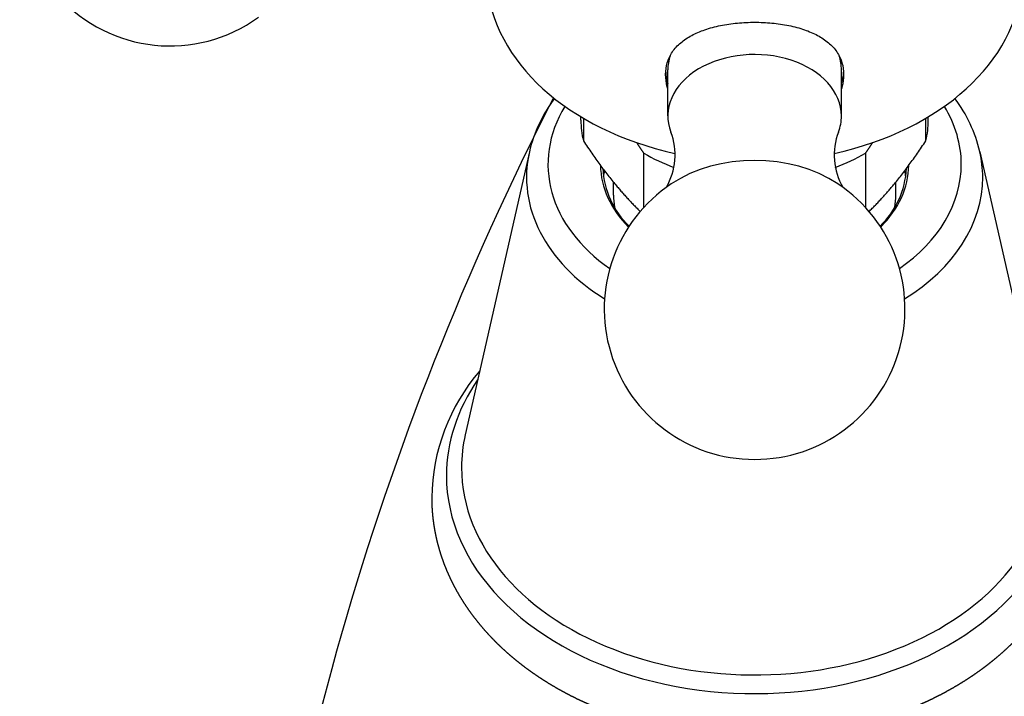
# Model space of a CAD drawing. Header units: millimetres. Extents: x -0.034 to 0.104, y -0.006 to 0.124.
import ezdxf

# ---------------------------------------------------------------- set-up
doc = ezdxf.new("R2010")
doc.units = ezdxf.units.MM
doc.layers.add('BLOCKS', color=3, linetype='Continuous')

msp = doc.modelspace()

# ---------------------------------------------------------------- linework, layer by layer
at = {"layer": 'BLOCKS'}
for p, q in [((-0.004048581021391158, 0.04996289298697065), (-0.004048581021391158, 0.05208421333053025)), ((0.003951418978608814, 0.04996289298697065), (0.003951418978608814, 0.05208421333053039)), ((-0.008048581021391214, 0.04976209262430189), (-0.008048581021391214, 0.04992142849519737)), ((0.007951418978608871, 0.04976209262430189), (0.007951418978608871, 0.04992142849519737)), ((-0.007935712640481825, 0.04985438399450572), (-0.007935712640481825, 0.04881521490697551)), ((0.007838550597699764, 0.04881521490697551), (0.007838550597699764, 0.04985438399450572)), ((-0.01042149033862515, 0.04831557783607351), (-0.01337817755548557, 0.03528207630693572)), ((-0.005151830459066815, 0.04575210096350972), (-0.005151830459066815, 0.04824678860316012)), ((0.005054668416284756, 0.04824678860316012), (0.005054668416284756, 0.04575210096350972)), ((0.01032432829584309, 0.04831557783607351), (0.0132810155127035, 0.03528207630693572)), ((-0.006548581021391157, 0.04632129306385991), (-0.006548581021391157, 0.04691221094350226)), ((0.006451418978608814, 0.04632129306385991), (0.006451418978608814, 0.04691221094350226))]:
    msp.add_line(p, q, dxfattribs=at)
for centre, radius, start, end in [((-0.02697358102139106, 0.06010987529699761), 0.006925, 53.95307380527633, 306.0469261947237), ((0.1126072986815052, -0.01168055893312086), 0.137, 152.8661045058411, 175.1090495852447), ((-0.004071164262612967, 0.04682325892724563), 0.006523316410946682, 142.8272988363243, 166.7755148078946), ((0.00396952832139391, 0.04682149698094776), 0.006528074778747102, 13.23055648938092, 37.16108579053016), ((-0.006664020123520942, 0.04816360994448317), 0.002951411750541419, 329.7615774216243, 20.94947816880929), ((0.006563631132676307, 0.0481633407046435), 0.002948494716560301, 159.0232152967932, 210.2664067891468), ((-0.003035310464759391, 0.04777957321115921), 0.004017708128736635, 183.2808541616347, 226.0100831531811), ((0.002935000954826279, 0.04778104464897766), 0.004020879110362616, 314.0072589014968, 356.7007432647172), ((-4.858102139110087e-05, 0.04107102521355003), 0.006924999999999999, 123.6755670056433, 56.3244329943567), ((-0.005789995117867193, 0.03226466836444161), 0.009132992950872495, 139.2642944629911, 179.2275365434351)]:
    msp.add_arc(centre, radius, start, end, dxfattribs=at)
for centre, major_axis, ratio, start_param, end_param in [((-4.858102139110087e-05, 0.05657434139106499), (-0.01235, -1.077656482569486e-17), 0.7071067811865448, 0.05321168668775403, 1.269124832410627), ((-4.858102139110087e-05, 0.05657434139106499), (-0.01235, -1.077656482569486e-17), 0.7071067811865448, 1.872467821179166, 3.088380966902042), ((-4.858102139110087e-05, 0.04996289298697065), (0.004, 4.183127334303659e-18), 0.7071067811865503, 2.021278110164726e-15, 3.407776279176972), ((-4.858102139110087e-05, 0.05208421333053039), (0.004, 4.183127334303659e-18), 0.7071067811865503, 2.911932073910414, 3.141592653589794), ((-4.858102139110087e-05, 0.05208421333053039), (0.004, 4.183127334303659e-18), 0.7071067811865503, 1.549783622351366e-15, 0.2296605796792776), ((-4.858102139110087e-05, 0.05208421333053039), (0.004099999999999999, 2.290169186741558e-18), 0.7071067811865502, 3.178252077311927, 3.362907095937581), ((-4.858102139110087e-05, 0.05208421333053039), (0.004099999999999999, 2.290169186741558e-18), 0.7071067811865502, 6.061870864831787, 6.246525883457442), ((-4.858102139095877e-05, 0.04773550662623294), (-0.00951782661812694, -4.15261034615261e-18), 0.7071067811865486, 5.875616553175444, 7.077529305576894), ((-4.858102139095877e-05, 0.04773550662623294), (-0.00951782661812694, -4.15261034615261e-18), 0.7071067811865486, 3.141592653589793, 3.549161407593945), ((-4.858102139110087e-05, 0.04996289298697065), (0.004, 4.183127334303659e-18), 0.7071067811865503, 6.01700168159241, 6.283185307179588), ((-4.858102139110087e-05, 0.04976209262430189), (-0.008, -6.980770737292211e-18), 0.7071067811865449, 3.305457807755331e-17, 0.1681775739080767), ((-4.858102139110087e-05, 0.04976209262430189), (-0.008, -6.980770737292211e-18), 0.7071067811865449, 2.973415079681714, 3.141592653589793), ((-4.858102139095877e-05, 0.04713901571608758), (0.01050551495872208, 4.583536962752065e-18), 0.7071067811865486, 2.982538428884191, 3.994700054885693), ((-4.858102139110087e-05, 0.05260321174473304), (0.008, 6.980770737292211e-18), 0.7071067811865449, 4.020612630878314, 4.229185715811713), ((-4.858102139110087e-05, 0.0439524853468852), (0.005599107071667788, 5.855444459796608e-18), 0.7071067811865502, 0.8151006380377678, 2.326492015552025), ((-4.858102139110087e-05, 0.05260321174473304), (0.008, 6.980770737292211e-18), 0.7071067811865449, 5.195592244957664, 5.404165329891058), ((-4.858102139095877e-05, 0.04713901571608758), (0.01050551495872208, 4.583536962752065e-18), 0.7071067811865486, 5.092313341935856e-16, 0.1590542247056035), ((-4.858102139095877e-05, 0.04773550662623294), (0.0071, 3.097717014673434e-18), 0.7071067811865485, 3.151422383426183, 3.754945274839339), ((-4.858102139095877e-05, 0.04773550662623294), (0.0071, 3.097717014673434e-18), 0.7071067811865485, 5.669832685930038, 6.27335557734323), ((-4.858102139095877e-05, 0.04773550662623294), (-0.00951782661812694, -4.15261034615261e-18), 0.7071067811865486, 2.347248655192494, 3.141592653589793), ((-4.858102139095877e-05, 0.04666352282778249), (-0.007000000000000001, -3.054087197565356e-18), 0.7071067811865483, 6.126071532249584, 6.181503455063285), ((-4.858102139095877e-05, 0.04666352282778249), (-0.007000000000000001, -3.054087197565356e-18), 0.7071067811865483, 3.243274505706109, 3.298706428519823), ((-4.858102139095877e-05, 0.04713901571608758), (0.01050551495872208, 4.583536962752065e-18), 0.7071067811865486, 5.430077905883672, 6.283185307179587), ((-4.858102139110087e-05, 0.04632129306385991), (-0.006500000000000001, -5.671876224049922e-18), 0.7071067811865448, 4.678494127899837e-16, 0.1233178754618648), ((-4.858102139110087e-05, 0.04632129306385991), (-0.006500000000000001, -5.671876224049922e-18), 0.7071067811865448, 3.018274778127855, 3.141592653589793), ((-4.715805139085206e-05, 0.03340338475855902), (0.0141968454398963, 6.194057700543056e-18), 0.7071067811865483, 3.141592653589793, 6.73792345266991), ((-4.715805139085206e-05, 0.03340338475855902), (0.0141968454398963, 6.194057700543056e-18), 0.7071067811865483, 2.687534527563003, 3.141592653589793), ((-4.715805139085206e-05, 0.03377014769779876), (0.01350142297, 5.890646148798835e-18), 0.7071067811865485, 3.141592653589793, 6.462707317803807), ((-4.715805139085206e-05, 0.03377014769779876), (0.01350142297, 5.890646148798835e-18), 0.7071067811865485, 2.980907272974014, 3.141592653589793), ((-4.858102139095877e-05, 0.03377014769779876), (0.0135, 5.890025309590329e-18), 0.7071067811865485, 2.982538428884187, 3.141592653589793)]:
    msp.add_ellipse(centre, major_axis=major_axis, ratio=ratio, start_param=start_param, end_param=end_param, dxfattribs=at)
for points, degree, knots in [([(-0.004048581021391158, 0.05121144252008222), (-0.004056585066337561, 0.05123855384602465), (-0.004064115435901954, 0.05126559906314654), (-0.004123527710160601, 0.05149316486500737), (-0.004148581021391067, 0.05168881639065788), (-0.004148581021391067, 0.05187238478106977), (-0.004148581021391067, 0.05205595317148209), (-0.004123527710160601, 0.05223899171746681), (-0.00401877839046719, 0.0525891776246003), (-0.00393911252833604, 0.05275635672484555), (-0.003729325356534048, 0.05306525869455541), (-0.003599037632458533, 0.05320730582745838), (-0.003298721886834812, 0.05346168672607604), (-0.003128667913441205, 0.05357408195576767), (-0.002766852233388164, 0.05376813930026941), (-0.002562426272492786, 0.05385655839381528), (-0.002116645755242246, 0.05400943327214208), (-0.001875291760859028, 0.05407395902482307), (-0.001370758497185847, 0.05417647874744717), (-0.001107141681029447, 0.05421458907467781), (-0.00057579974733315, 0.05426447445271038), (-0.0003080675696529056, 0.05427624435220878), (-4.858102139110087e-05, 0.05427624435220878)], 3, [24.03292534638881, 24.03292534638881, 24.03292534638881, 24.03292534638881, 24.13757514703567, 24.13757514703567, 24.91638986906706, 24.91638986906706, 24.91638986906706, 25.69520459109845, 25.69520459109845, 26.47401931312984, 26.47401931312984, 27.25283403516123, 27.25283403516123, 28.03164875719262, 28.03164875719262, 28.81010840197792, 28.81010840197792, 29.58856804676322, 29.58856804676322, 30.36702769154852, 30.36702769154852, 31.14548733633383, 31.14548733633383, 31.14548733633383, 31.14548733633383]), ([(-4.858102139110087e-05, 0.05427624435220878), (0.0002109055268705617, 0.05427624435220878), (0.0004786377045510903, 0.05426447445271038), (0.001009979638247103, 0.05421458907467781), (0.001273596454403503, 0.05417647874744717), (0.001778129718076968, 0.05407395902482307), (0.002019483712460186, 0.05400943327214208), (0.002465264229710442, 0.05385655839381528), (0.002669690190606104, 0.05376813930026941), (0.003031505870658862, 0.05357408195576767), (0.003201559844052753, 0.05346168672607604), (0.003501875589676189, 0.05320730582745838), (0.003632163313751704, 0.05306525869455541), (0.003841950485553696, 0.05275635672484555), (0.003921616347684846, 0.0525891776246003), (0.004026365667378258, 0.05223899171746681), (0.004051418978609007, 0.05205595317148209), (0.004051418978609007, 0.05168881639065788), (0.004026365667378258, 0.05149316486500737), (0.003966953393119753, 0.05126559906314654), (0.003959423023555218, 0.05123855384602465), (0.003951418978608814, 0.05121144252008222)], 3, [6.229097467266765, 6.229097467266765, 6.229097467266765, 6.229097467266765, 7.007557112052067, 7.007557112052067, 7.786016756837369, 7.786016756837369, 8.56447640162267, 8.56447640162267, 9.342936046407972, 9.342936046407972, 10.12175076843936, 10.12175076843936, 10.90056549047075, 10.90056549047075, 11.67938021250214, 11.67938021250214, 12.45819493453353, 12.45819493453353, 13.23700965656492, 13.23700965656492, 13.34165945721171, 13.34165945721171, 13.34165945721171, 13.34165945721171]), ([(-0.01492215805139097, 0.03238779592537), (-0.01491977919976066, 0.03218827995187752), (-0.0149126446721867, 0.03198885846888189), (-0.01490076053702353, 0.03178962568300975), (-0.01488413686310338, 0.03159067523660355), (-0.0148627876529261, 0.03139209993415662), (-0.01483673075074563, 0.03119399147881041), (-0.01480598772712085, 0.03099644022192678), (-0.01477058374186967, 0.03079953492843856), (-0.01473054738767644, 0.0306033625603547), (-0.01468591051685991, 0.03040800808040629), (-0.01463670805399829, 0.03021355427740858), (-0.01458297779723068, 0.03002008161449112), (-0.01452476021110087, 0.02982766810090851), (-0.01446209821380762, 0.02963638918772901), (-0.01439503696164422, 0.02944631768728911), (-0.01432362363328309, 0.02925752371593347), (-0.01424790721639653, 0.02907007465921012), (-0.01416449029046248, 0.02887625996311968), (-0.01407651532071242, 0.02868404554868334), (-0.01398404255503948, 0.02849349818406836), (-0.01388713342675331, 0.02830468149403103), (-0.01378585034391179, 0.02811765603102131), (-0.01368025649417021, 0.02793247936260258), (-0.01357041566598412, 0.0277492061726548), (-0.01345639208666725, 0.02756788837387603), (-0.01333825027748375, 0.02738857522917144), (-0.01321605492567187, 0.02721131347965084), (-0.01308987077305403, 0.0270361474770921), (-0.01295976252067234, 0.02686311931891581), (-0.01282579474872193, 0.02669226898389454), (-0.01268803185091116, 0.02652363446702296), (-0.01254653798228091, 0.02635725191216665), (-0.0124013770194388, 0.02619315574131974), (-0.01225261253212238, 0.02603137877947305), (-0.01209813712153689, 0.02586972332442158), (-0.01194008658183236, 0.02571051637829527), (-0.01177852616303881, 0.02555378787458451), (-0.01161352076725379, 0.02539956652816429), (-0.01144513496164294, 0.02524787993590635), (-0.01127343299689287, 0.02509875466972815), (-0.01109847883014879, 0.0249522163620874), (-0.01092033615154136, 0.02480828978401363), (-0.01073906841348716, 0.02466699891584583), (-0.01055473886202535, 0.02452836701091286), (-0.01036741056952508, 0.02439241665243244), (-0.01017714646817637, 0.02425916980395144), (-0.009984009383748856, 0.02412864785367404), (-0.009788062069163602, 0.02400087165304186), (-0.009589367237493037, 0.02387586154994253), (-0.009387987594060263, 0.02375363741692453), (-0.009183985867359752, 0.02363421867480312), (-0.008977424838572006, 0.02351762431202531), (-0.008760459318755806, 0.02339965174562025), (-0.008540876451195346, 0.02328476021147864), (-0.008318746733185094, 0.02317296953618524), (-0.008094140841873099, 0.02306429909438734), (-0.007867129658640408, 0.02295876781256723), (-0.007637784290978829, 0.02285639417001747), (-0.007406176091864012, 0.02275719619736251), (-0.00717237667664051, 0.02266119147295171), (-0.006936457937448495, 0.02256839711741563), (-0.006698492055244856, 0.02247882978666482), (-0.006458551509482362, 0.02239250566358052), (-0.006216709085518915, 0.02230944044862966), (-0.005973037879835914, 0.02222964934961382), (-0.005727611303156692, 0.02215314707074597), (-0.00548050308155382, 0.02207994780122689), (-0.005231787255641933, 0.02201006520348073), (-0.004981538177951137, 0.0219435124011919), (-0.004729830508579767, 0.02188030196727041), (-0.004474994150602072, 0.02182004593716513), (-0.004218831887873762, 0.02176320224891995), (-0.003961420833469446, 0.02170978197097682), (-0.003702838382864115, 0.02165979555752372), (-0.003443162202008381, 0.02161325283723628), (-0.003182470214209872, 0.02157016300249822), (-0.002920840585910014, 0.02153053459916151), (-0.002658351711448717, 0.02149437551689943), (-0.002395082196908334, 0.02146169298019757), (-0.002131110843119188, 0.02143249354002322), (-0.001866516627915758, 0.02140678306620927), (-0.001601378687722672, 0.02138456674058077), (-0.001335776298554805, 0.021365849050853), (-0.001069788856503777, 0.02135063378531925), (-0.0008034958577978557, 0.02133892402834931), (-0.000536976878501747, 0.02133072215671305), (-0.0002703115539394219, 0.02132602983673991), (-3.579557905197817e-06, 0.02132484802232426), (0.0002631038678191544, 0.02132717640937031), (0.0005296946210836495, 0.02133301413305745), (0.0007961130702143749, 0.0213423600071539), (0.001062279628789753, 0.02135521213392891), (0.001328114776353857, 0.02137156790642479), (0.001593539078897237, 0.02139142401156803), (0.001858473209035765, 0.0214147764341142), (0.00212283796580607, 0.02144162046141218), (0.002386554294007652, 0.02147195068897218), (0.002649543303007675, 0.02150576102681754), (0.002911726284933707, 0.02154304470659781), (0.003173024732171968, 0.02158379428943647), (0.003433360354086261, 0.02162800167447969), (0.003692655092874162, 0.0216756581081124), (0.003950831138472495, 0.02172675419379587), (0.00420781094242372, 0.02178127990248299), (0.004463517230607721, 0.0218392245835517), (0.00471787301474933, 0.02190057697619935), (0.004970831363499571, 0.02196533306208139), (0.005222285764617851, 0.02203347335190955), (0.005472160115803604, 0.02210498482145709), (0.005720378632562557, 0.02217985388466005), (0.00596686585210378, 0.02225806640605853), (0.006211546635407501, 0.02233960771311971), (0.006454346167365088, 0.02242446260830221), (0.006695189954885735, 0.02251261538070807), (0.006934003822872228, 0.02260404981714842), (0.007170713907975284, 0.02269874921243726), (0.007405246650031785, 0.0227966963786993), (0.007637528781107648, 0.02289787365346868), (0.007867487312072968, 0.02300226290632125), (0.008095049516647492, 0.02310984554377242), (0.008320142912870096, 0.02322060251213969), (0.008542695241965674, 0.02333451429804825), (0.008762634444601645, 0.02345156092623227), (0.008979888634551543, 0.02357172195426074), (0.009192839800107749, 0.02369407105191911), (0.009403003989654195, 0.02381944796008), (0.009610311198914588, 0.02394783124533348), (0.009814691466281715, 0.02407919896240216), (0.01001607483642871, 0.02421352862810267), (0.010214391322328, 0.0243507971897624), (0.01040957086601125, 0.02449098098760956), (0.01060154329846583, 0.0246340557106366), (0.01079023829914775, 0.02477999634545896), (0.01097558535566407, 0.02492877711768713), (0.01115751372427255, 0.02508037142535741), (0.0113359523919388, 0.02523475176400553), (0.01151083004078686, 0.02539188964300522), (0.01168207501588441, 0.02555175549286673), (0.01184961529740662, 0.02571431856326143), (0.01201337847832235, 0.02587954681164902), (0.01217329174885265, 0.02604740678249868), (0.01232928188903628, 0.02621786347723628), (0.01247533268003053, 0.0263839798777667), (0.01261763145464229, 0.02655242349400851), (0.01275611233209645, 0.02672315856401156), (0.0128907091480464, 0.02689614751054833), (0.01302135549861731, 0.02707135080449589), (0.01314798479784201, 0.02724872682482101), (0.01327053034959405, 0.02742823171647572), (0.01338892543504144, 0.02760981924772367), (0.01350310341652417, 0.02779344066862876), (0.01361299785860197, 0.02797904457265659), (0.01371854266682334, 0.02816657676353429), (0.01381967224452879, 0.02835598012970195), (0.0139163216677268, 0.02854719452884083), (0.01400842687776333, 0.02874015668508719), (0.01409592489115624, 0.0289348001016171), (0.01417875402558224, 0.0291310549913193), (0.01425685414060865, 0.02932884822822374), (0.01433016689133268, 0.02952810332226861), (0.01439734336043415, 0.02972480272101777), (0.01445981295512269, 0.02992275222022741), (0.01451752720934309, 0.03012187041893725), (0.01457044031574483, 0.03032207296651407), (0.01461850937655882, 0.03052327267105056), (0.0146616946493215, 0.03072537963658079), (0.01469995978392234, 0.03092830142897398), (0.01473327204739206, 0.03113194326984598), (0.01476160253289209, 0.03133620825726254), (0.01478492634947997, 0.03154099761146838), (0.01480322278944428, 0.03174621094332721), (0.01481647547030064, 0.03195174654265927), (0.01482467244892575, 0.03215750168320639), (0.01482780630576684, 0.03236337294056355), (0.01482587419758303, 0.03256925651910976), (0.01481887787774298, 0.0327750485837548), (0.01480682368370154, 0.03298064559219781), (0.01479029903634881, 0.03317989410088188), (0.01476903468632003, 0.03337876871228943), (0.01474304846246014, 0.0335771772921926), (0.01471236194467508, 0.03377502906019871), (0.01467700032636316, 0.03397223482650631), (0.01463699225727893, 0.03416870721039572), (0.01459236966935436, 0.03436436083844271), (0.01454316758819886, 0.03455911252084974), (0.01448942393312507, 0.0347528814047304), (0.01443117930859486, 0.03494558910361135), (0.0143684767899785, 0.03513715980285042), (0.01430136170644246, 0.03532752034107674), (0.01422988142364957, 0.03551660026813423), (0.01415408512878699, 0.03570433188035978), (0.01407402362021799, 0.03589065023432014), (0.01398974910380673, 0.03607549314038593), (0.0139013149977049, 0.03625880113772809), (0.01380368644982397, 0.03645023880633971), (0.01370156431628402, 0.03663984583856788), (0.01359501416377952, 0.03682756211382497), (0.01348410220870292, 0.03701333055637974), (0.01336889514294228, 0.03719709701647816), (0.01324945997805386, 0.03737881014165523), (0.01312586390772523, 0.03755842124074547), (0.01299817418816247, 0.03773588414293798), (0.01286645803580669, 0.03791115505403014), (0.01273078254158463, 0.03808419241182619), (0.01261213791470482, 0.03822935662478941)], 1, [0, 0, 0.01686169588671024, 0.03372339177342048, 0.05058508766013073, 0.06744678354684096, 0.08430847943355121, 0.1011701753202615, 0.1180318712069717, 0.1348935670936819, 0.1517552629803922, 0.1686169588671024, 0.1854786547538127, 0.2023403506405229, 0.2192020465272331, 0.2360637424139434, 0.2529254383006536, 0.2697871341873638, 0.2866488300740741, 0.3042181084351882, 0.3217873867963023, 0.3393566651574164, 0.3569259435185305, 0.3744952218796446, 0.3920645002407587, 0.4096337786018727, 0.4272030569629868, 0.4447723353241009, 0.462341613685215, 0.4799108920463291, 0.4974801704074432, 0.5150494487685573, 0.5326187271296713, 0.5501880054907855, 0.5677572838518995, 0.5853265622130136, 0.603143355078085, 0.6209601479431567, 0.6387769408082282, 0.6565937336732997, 0.6744105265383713, 0.6922273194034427, 0.7100441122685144, 0.7278609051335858, 0.7456776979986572, 0.7634944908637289, 0.7813112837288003, 0.7991280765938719, 0.8169448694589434, 0.8347616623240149, 0.8525784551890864, 0.8703952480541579, 0.8882120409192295, 0.906028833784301, 0.9245155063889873, 0.9430021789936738, 0.9614888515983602, 0.9799755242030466, 0.998462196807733, 1.01694886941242, 1.035435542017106, 1.053922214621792, 1.072408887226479, 1.090895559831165, 1.109382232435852, 1.127868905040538, 1.146355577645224, 1.164842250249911, 1.183328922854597, 1.201815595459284, 1.22030226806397, 1.238788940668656, 1.257402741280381, 1.276016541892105, 1.294630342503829, 1.313244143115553, 1.331857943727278, 1.350471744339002, 1.369085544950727, 1.387699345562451, 1.406313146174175, 1.4249269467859, 1.443540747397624, 1.462154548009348, 1.480768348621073, 1.499382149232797, 1.517995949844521, 1.536609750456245, 1.55522355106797, 1.573837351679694, 1.592448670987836, 1.611059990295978, 1.62967130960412, 1.648282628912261, 1.666893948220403, 1.685505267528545, 1.704116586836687, 1.722727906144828, 1.74133922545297, 1.759950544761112, 1.778561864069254, 1.797173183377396, 1.815784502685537, 1.834395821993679, 1.853007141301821, 1.871618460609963, 1.890229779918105, 1.908841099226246, 1.927454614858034, 1.946068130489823, 1.964681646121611, 1.983295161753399, 2.001908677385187, 2.020522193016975, 2.039135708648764, 2.057749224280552, 2.07636273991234, 2.094976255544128, 2.113589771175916, 2.132203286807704, 2.150816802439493, 2.169430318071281, 2.188043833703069, 2.206657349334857, 2.225270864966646, 2.243884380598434, 2.262362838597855, 2.280841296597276, 2.299319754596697, 2.317798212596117, 2.336276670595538, 2.35475512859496, 2.373233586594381, 2.391712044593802, 2.410190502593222, 2.428668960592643, 2.447147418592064, 2.465625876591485, 2.484104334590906, 2.502582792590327, 2.521061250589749, 2.53953970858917, 2.55801816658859, 2.576496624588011, 2.594243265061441, 2.611989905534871, 2.629736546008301, 2.64748318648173, 2.66522982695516, 2.68297646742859, 2.700723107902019, 2.718469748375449, 2.736216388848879, 2.753963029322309, 2.771709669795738, 2.789456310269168, 2.807202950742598, 2.824949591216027, 2.842696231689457, 2.860442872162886, 2.878189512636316, 2.895936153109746, 2.913335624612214, 2.930735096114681, 2.948134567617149, 2.965534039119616, 2.982933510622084, 3.000332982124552, 3.01773245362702, 3.035131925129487, 3.052531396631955, 3.069930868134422, 3.08733033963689, 3.104729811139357, 3.122129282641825, 3.139528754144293, 3.156928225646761, 3.174327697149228, 3.191727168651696, 3.208613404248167, 3.225499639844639, 3.24238587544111, 3.259272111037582, 3.276158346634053, 3.293044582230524, 3.309930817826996, 3.326817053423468, 3.343703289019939, 3.36058952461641, 3.377475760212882, 3.394361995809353, 3.411248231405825, 3.428134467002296, 3.445020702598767, 3.461906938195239, 3.47879317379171, 3.49658706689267, 3.51438095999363, 3.53217485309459, 3.549968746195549, 3.567762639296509, 3.585556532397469, 3.603350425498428, 3.621144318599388, 3.638938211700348, 3.656732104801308, 3.671858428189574, 3.671858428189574])]:
    msp.add_open_spline(points, degree=degree, knots=knots, dxfattribs=at)
for points, weights in [([(-0.007935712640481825, 0.04881521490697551), (-0.006617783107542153, 0.0468266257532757), (-0.005317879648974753, 0.04556436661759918)], [1, 1.06289893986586, 1.007109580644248]), ([(-0.005151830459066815, 0.04824678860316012), (-0.005317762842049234, 0.04849715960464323), (-0.005479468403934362, 0.04873125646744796)], [1, 1.007506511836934, 1.013322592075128]), ([(0.005382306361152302, 0.04873125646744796), (0.00522060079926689, 0.04849715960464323), (0.005054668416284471, 0.04824678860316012)], [1.013322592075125, 1.007506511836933, 1]), ([(0.005220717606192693, 0.04556436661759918), (0.006520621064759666, 0.0468266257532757), (0.007838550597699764, 0.04881521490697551)], [1.007109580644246, 1.062898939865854, 1])]:
    msp.add_rational_spline(points, weights, degree=2, dxfattribs=at)

doc.saveas('drawing.dxf')
